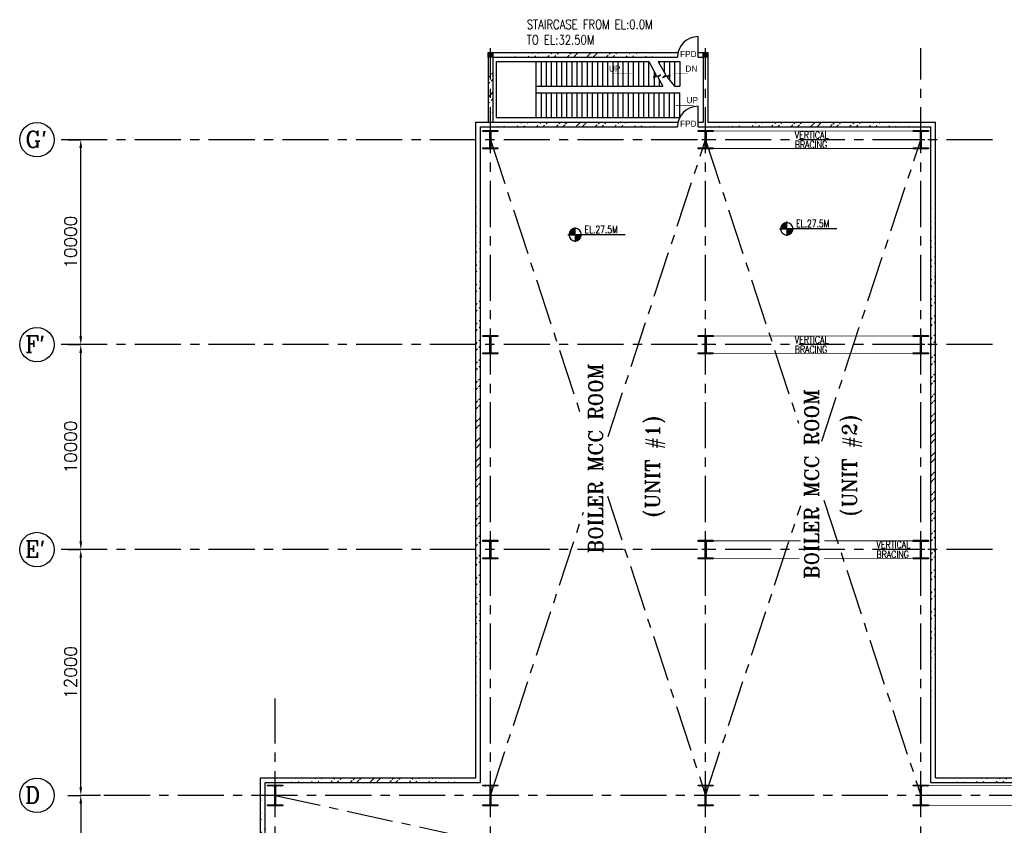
# Model space of a CAD drawing. Header units: inches. Extents: x 0 to 1544102, y -303681 to 23144100.
# Tile 3 of 256: x 54885 to 102926, y -253560 to -214241. Entities that reach past the tile are written whole.
import ezdxf

# ---------------------------------------------------------------- set-up
doc = ezdxf.new("R2010")
doc.units = ezdxf.units.IN
doc.header["$LTSCALE"] = 1800
doc.header["$MEASUREMENT"] = 0
doc.linetypes.add('CENTER', pattern=[2, 1.25, -0.25, 0.25, -0.25])
doc.linetypes.add('HIDDEN', pattern=[0.375, 0.25, -0.125])
doc.layers.get('0').update_dxf_attribs({"color": 253, "lineweight": 9})
for name, color, linetype in [('1', 7, 'Continuous'), ('BRACING', 1, 'HIDDEN'), ('CEN', 2, 'CENTER'), ('COL', 1, 'Continuous'), ('DIM', 4, 'Continuous'), ('GRID', 251, 'CENTER'), ('STAIR', 2, 'Continuous'), ('TEXT', 3, 'Continuous'), ('WALL', 6, 'Continuous')]:
    doc.layers.add(name, color=color, linetype=linetype)
doc.styles.add('HTX11', font='O8111901')
doc.styles.add('ROMANC', font='ROMANC.SHX')
doc.styles.add('ROMANS', font='romans.shx')
doc.styles.add('ROMANT', font='romant')
doc.dimstyles.new('K2', dxfattribs={"dimtxt": 600, "dimasz": 400, "dimexe": 200, "dimexo": 200, "dimgap": 200, "dimtad": 1, "dimdec": 0, "dimzin": 0, "dimdsep": 46, "dimtxsty": 'ROMANC', "dimcen": 0.09, "dimclrd": 256, "dimclrt": 4, "dimadec": 0, "dimazin": 0, "dimtfac": 1, "dimtdec": 0, "dimtofl": 0, "dimtmove": 1, "dimatfit": 3, "dimfxl": 0.18, "dimtolj": 1, "dimtzin": 0, "dimarcsym": 0})
pattern_1 = [(45, (-320647.8, -240291.9), (-477.2971, 477.2971), []), (45, (-320329.6, -240291.9), (-477.2971, 477.2971), [])]

# ---------------------------------------------------------------- blocks, each defined once
blk = doc.blocks.new('*D400')
at = {"layer": 'DIM', "color": 0, "lineweight": -2, "transparency": 16777216}
for p, q in [((57237, -240101), (57866, -240101)), ((58825, -252101), (57866, -252101))]:
    blk.add_line(p, q, dxfattribs=at)
at = {"layer": 'DIM', "lineweight": -2, "transparency": 16777216}
blk.add_line((57866, -251701), (57866, -240501), dxfattribs=at)
at = {"layer": 'DIM', "transparency": 16777216}
for points in [[(57800, -240501), (57933, -240501), (57866, -240101)], [(57800, -251701), (57933, -251701), (57866, -252101)]]:
    blk.add_solid(points, dxfattribs=at)
at = {"layer": 'DIM', "color": 4, "transparency": 16777216, "insert": (57366, -246101), "char_height": 600, "attachment_point": 5, "rotation": 90, "style": 'ROMANC'}
blk.add_mtext('\\A1;12000', dxfattribs=at)
blk = doc.blocks.new('*D401')
at = {"layer": 'DIM', "color": 0, "lineweight": -2, "transparency": 16777216}
for p, q in [((57237, -230101), (57866, -230101)), ((57237, -240101), (57866, -240101))]:
    blk.add_line(p, q, dxfattribs=at)
at = {"layer": 'DIM', "lineweight": -2, "transparency": 16777216}
blk.add_line((57866, -239701), (57866, -230501), dxfattribs=at)
at = {"layer": 'DIM', "transparency": 16777216}
for points in [[(57800, -230501), (57933, -230501), (57866, -230101)], [(57800, -239701), (57933, -239701), (57866, -240101)]]:
    blk.add_solid(points, dxfattribs=at)
at = {"layer": 'DIM', "color": 4, "transparency": 16777216, "insert": (57366, -235101), "char_height": 600, "attachment_point": 5, "rotation": 90, "style": 'ROMANC'}
blk.add_mtext('\\A1;10000', dxfattribs=at)
blk = doc.blocks.new('D-ROW COLUMN')
at = {"layer": 'COL'}
h = blk.add_hatch(dxfattribs=at)
h.set_pattern_fill('ANSI31', color=256, scale=200, angle=180, style=0)
h.set_pattern_definition([(225, (-560004.63, -115195.517), (17.6776695, -17.6776695), [])])
h.paths.add_polyline_path([(370, 500), (0, 500), (0, 460), (14, 460), (370, 460)])
h.paths.add_polyline_path([(0, 500), (-370, 500), (-370, 460), (0, 460)])
h.paths.add_polyline_path([(14, 460), (0, 460), (0, 0), (14, 0)])
h.paths.add_polyline_path([(0, 460), (-14, 460), (-14, 0), (0, 0)])
h.paths.add_polyline_path([(14, 0), (0, 0), (0, -460), (14, -460)])
h.paths.add_polyline_path([(0, 0), (-14, 0), (-14, -460), (0, -460)])
h.paths.add_polyline_path([(370, -460), (0, -460), (0, -500), (370, -500)])
h.paths.add_polyline_path([(0, -460), (-14, -460), (-370, -460), (-370, -500), (0, -500)])
at = {"layer": 'CEN'}
for p, q in [((0, 500), (0, -500)), ((192, 0), (-192, 0))]:
    blk.add_line(p, q, dxfattribs=at)
at = {"layer": 'COL'}
for points in [[(-370, 500), (370, 500), (370, 460), (-370, 460)], [(-14, 460), (14, 460), (14, -460), (-14, -460)], [(-370, -460), (370, -460), (370, -500), (-370, -500)]]:
    blk.add_lwpolyline(points, close=True, dxfattribs=at)
blk = doc.blocks.new('*D402')
at = {"layer": 'DIM', "color": 0, "lineweight": -2, "transparency": 16777216}
for p, q in [((57237, -220101), (57866, -220101)), ((57237, -230101), (57866, -230101))]:
    blk.add_line(p, q, dxfattribs=at)
at = {"layer": 'DIM', "lineweight": -2, "transparency": 16777216}
blk.add_line((57866, -229701), (57866, -220501), dxfattribs=at)
at = {"layer": 'DIM', "transparency": 16777216}
for points in [[(57800, -220501), (57933, -220501), (57866, -220101)], [(57800, -229701), (57933, -229701), (57866, -230101)]]:
    blk.add_solid(points, dxfattribs=at)
at = {"layer": 'DIM', "color": 4, "transparency": 16777216, "insert": (57366, -225101), "char_height": 600, "attachment_point": 5, "rotation": 90, "style": 'ROMANC'}
blk.add_mtext('\\A1;10000', dxfattribs=at)
blk = doc.blocks.new('F-ROW COLUMN')
at = {"layer": 'COL'}
h = blk.add_hatch(dxfattribs=at)
h.set_pattern_fill('ANSI31', color=256, scale=200, angle=180, style=0)
h.set_pattern_definition([(225, (-557328.912, -127499.994), (17.6776695, -17.6776695), [])])
h.paths.add_polyline_path([(370, 450), (0, 450), (0, 400), (22.5, 400), (370, 400)])
h.paths.add_polyline_path([(0, 450), (-370, 450), (-370, 400), (0, 400)])
h.paths.add_polyline_path([(0, 400), (-22.5, 400), (-22.5, 0), (0, 0)])
h.paths.add_polyline_path([(22.5, 400), (0, 400), (0, 0), (22.5, 0)])
h.paths.add_polyline_path([(0, 0), (-22.5, 0), (-22.5, -400), (0, -400)])
h.paths.add_polyline_path([(22.5, 0), (0, 0), (0, -400), (22.5, -400)])
h.paths.add_polyline_path([(0, -400), (-22.5, -400), (-370, -400), (-370, -450), (0, -450)])
h.paths.add_polyline_path([(370, -400), (0, -400), (0, -450), (370, -450)])
at = {"layer": 'CEN'}
for p, q in [((191.6, 0), (-191.6, 0)), ((0, -450), (0, 450))]:
    blk.add_line(p, q, dxfattribs=at)
at = {"layer": 'COL'}
for points in [[(-370, 450), (370, 450), (370, 400), (-370, 400)], [(-22.5, 400), (22.5, 400), (22.5, -400), (-22.5, -400)], [(-370, -400), (370, -400), (370, -450), (-370, -450)]]:
    blk.add_lwpolyline(points, close=True, dxfattribs=at)
blk = doc.blocks.new('*D403')
at = {"layer": 'DIM', "color": 0, "lineweight": -2, "transparency": 16777216}
for p, q in [((57237, -252101), (57866, -252101)), ((57237, -263101), (57866, -263101))]:
    blk.add_line(p, q, dxfattribs=at)
at = {"layer": 'DIM', "lineweight": -2, "transparency": 16777216}
blk.add_line((57866, -252501), (57866, -262701), dxfattribs=at)
at = {"layer": 'DIM', "transparency": 16777216}
for points in [[(57800, -252501), (57933, -252501), (57866, -252101)], [(57800, -262701), (57933, -262701), (57866, -263101)]]:
    blk.add_solid(points, dxfattribs=at)
at = {"layer": 'DIM', "color": 4, "transparency": 16777216, "insert": (57366, -257601), "char_height": 600, "attachment_point": 5, "rotation": 90, "style": 'ROMANC'}
blk.add_mtext('\\A1;11000', dxfattribs=at)

msp = doc.modelspace()

# ---------------------------------------------------------------- hatches: boundary and pattern name
h = msp.add_hatch()
h.set_pattern_fill('ANSI32', color=256, scale=1800, style=0)
h.set_pattern_definition(pattern_1)
edge = h.paths.add_edge_path()
edge.add_line((77967.36, -216066.25), (77967.36, -219236.25))
edge.add_line((77737.36, -216066.25), (77737.36, -219236.25))
h = msp.add_hatch()
h.set_pattern_fill('ANSI32', color=256, scale=1800, style=0)
h.set_pattern_definition(pattern_1)
edge = h.paths.add_edge_path()
edge.add_line((77967.36, -216066.25), (86982.36, -216066.25))
edge.add_line((77967.36, -215836.25), (87009.17, -215836.25))
h = msp.add_hatch()
h.set_pattern_fill('ANSI32', color=256, scale=1800, style=0)
h.set_pattern_definition(pattern_1)
edge = h.paths.add_edge_path()
edge.add_line((77137.36, -251236.25), (77137.36, -219236.25))
edge.add_line((77367.36, -251466.25), (77367.36, -219466.25))
h = msp.add_hatch()
h.set_pattern_fill('ANSI32', color=256, scale=1800, style=0)
h.set_pattern_definition(pattern_1)
edge = h.paths.add_edge_path()
edge.add_line((77137.36, -219236.25), (87009.17, -219236.25))
edge.add_line((77367.36, -219466.25), (86982.36, -219466.25))
h = msp.add_hatch()
h.set_pattern_fill('ANSI32', color=256, scale=1800, style=0)
h.set_pattern_definition(pattern_1)
edge = h.paths.add_edge_path()
edge.add_line((88467.36, -219236.25), (99567.36, -219236.25))
edge.add_line((87982.36, -219466.25), (99337.36, -219466.25))
h = msp.add_hatch()
h.set_pattern_fill('ANSI32', color=256, scale=1800, style=0)
h.set_pattern_definition(pattern_1)
edge = h.paths.add_edge_path()
edge.add_line((99337.36, -251466.25), (99337.36, -219466.25))
edge.add_line((99567.36, -251236.25), (99567.36, -219236.25))
h = msp.add_hatch()
h.set_pattern_fill('ANSI32', color=256, scale=1800, style=0)
h.set_pattern_definition(pattern_1)
edge = h.paths.add_edge_path()
edge.add_line((66637.36, -261711.25), (66637.36, -251236.25))
edge.add_line((66867.36, -261711.25), (66867.36, -251466.25))
h = msp.add_hatch()
h.set_pattern_fill('ANSI32', color=256, scale=1800, style=0)
h.set_pattern_definition(pattern_1)
edge = h.paths.add_edge_path()
edge.add_line((66637.36, -251236.25), (77137.36, -251236.25))
edge.add_line((66867.36, -251466.25), (77367.36, -251466.25))
h = msp.add_hatch()
h.set_pattern_fill('ANSI32', color=256, scale=1800, style=0)
h.set_pattern_definition(pattern_1)
edge = h.paths.add_edge_path()
edge.add_line((99567.36, -251236.25), (111567.36, -251236.25))
edge.add_line((99337.36, -251466.25), (111337.36, -251466.25))
at = {"layer": 'COL'}
h = msp.add_hatch(dxfattribs=at)
h.set_pattern_fill('ANSI31', color=1, scale=250, angle=180, style=0)
h.set_pattern_definition([(225, (74387.363, -221186.247), (22.09709, -22.09709), [])])
h.paths.add_polyline_path([(77967.36, -216066.25), (77967.36, -215836.25), (77737.36, -215836.25), (77737.36, -216066.25)])
h = msp.add_hatch(dxfattribs=at)
h.set_pattern_fill('ANSI31', color=1, scale=250, angle=180, style=0)
h.set_pattern_definition([(225, (84887.363, -221186.247), (22.09709, -22.09709), [])])
h.paths.add_polyline_path([(88467.36, -216066.25), (88467.36, -215836.25), (88237.36, -215836.25), (88237.36, -216066.25)])

# ---------------------------------------------------------------- linework, layer by layer
at = {"layer": '1'}
for centre in [(55725.83, -220101.25), (55725.83, -220101.25), (55725.83, -230101.25), (55725.83, -230101.25), (55725.83, -240101.25), (55725.83, -240101.25), (55725.83, -252101.25), (55725.83, -252101.25)]:
    msp.add_circle(centre, 840.34, dxfattribs=at)
at = {"layer": 'BRACING', "const_width": 40}
for points in [[(88722.36, -219676.25), (98482.36, -219676.25)], [(88722.36, -220526.25), (98482.36, -220526.25)], [(88722.36, -229676.25), (98482.36, -229676.25)], [(88722.36, -230526.25), (98482.36, -230526.25)], [(88722.36, -239676.25), (92989.36, -239676.25)], [(94138.88, -239676.25), (98482.36, -239676.25)], [(88722.36, -240526.25), (92917.51, -240526.25)], [(94129.9, -240526.25), (98482.36, -240526.25)], [(99222.36, -251621.25), (110482.36, -251621.25)], [(99222.36, -252581.25), (110482.36, -252581.25)]]:
    msp.add_lwpolyline(points, dxfattribs=at)
at = {"layer": 'CEN'}
for p, q in [((77852.36, -220101.25), (82324.85, -233731.68)), ((83600.75, -234582.36), (88352.36, -220101.25)), ((88352.36, -220101.25), (92889.12, -233927.55)), ((94026.08, -234809.91), (98852.36, -220101.25)), ((83559.18, -237493.44), (88352.36, -252101.25)), ((94122.24, -237685.62), (98852.36, -252101.25)), ((77852.36, -252101.25), (82389.5, -238273.78)), ((88352.36, -252101.25), (92996.25, -237948.44)), ((67352.36, -252101.25), (111337.36, -261711.25))]:
    msp.add_line(p, q, dxfattribs=at)
at = {"layer": 'COL'}
for points in [[(77737.36, -215836.25), (77967.36, -215836.25), (77967.36, -216066.25), (77737.36, -216066.25)], [(88237.36, -215836.25), (88467.36, -215836.25), (88467.36, -216066.25), (88237.36, -216066.25)]]:
    msp.add_lwpolyline(points, close=True, dxfattribs=at)
at = {"layer": 'GRID'}
for p, q in [((77852.36, -278361.16), (77852.36, -215624.93)), ((88352.36, -278361.16), (88352.36, -215624.93)), ((98852.36, -278361.16), (98852.36, -215624.93)), ((102352.36, -220101.25), (56566.18, -220101.25)), ((102352.36, -230101.25), (56566.18, -230101.25)), ((102352.36, -240101.25), (56566.18, -240101.25)), ((67352.36, -278361.16), (67352.36, -247376.9)), ((111644.86, -252101.25), (58642.9, -252101.25))]:
    msp.add_line(p, q, dxfattribs=at)
at = {"layer": 'STAIR', "linetype": 'Continuous'}
for p, q in [((78137.36, -216283.75), (85587.36, -216283.75)), ((78137.36, -216283.75), (78137.36, -219018.75)), ((80087.36, -217483.75), (80087.36, -216283.75)), ((80087.36, -217483.75), (80087.36, -216283.75)), ((80337.36, -217483.75), (80337.36, -216283.75)), ((80587.36, -217483.75), (80587.36, -216283.75)), ((80837.36, -217483.75), (80837.36, -216283.75)), ((81087.36, -217483.75), (81087.36, -216283.75)), ((81337.36, -217483.75), (81337.36, -216283.75)), ((81587.36, -217483.75), (81587.36, -216283.75)), ((81837.36, -217483.75), (81837.36, -216283.75)), ((82087.36, -217483.75), (82087.36, -216283.75)), ((82337.36, -217483.75), (82337.36, -216283.75)), ((82587.36, -217483.75), (82587.36, -216283.75)), ((82837.36, -217483.75), (82837.36, -216283.75)), ((83087.36, -217483.75), (83087.36, -216283.75)), ((83337.36, -217483.75), (83337.36, -216283.75)), ((83587.36, -217483.75), (83587.36, -216283.75)), ((83837.36, -217483.75), (83837.36, -216283.75)), ((84087.36, -217483.75), (84087.36, -216283.75)), ((84337.36, -217483.75), (84337.36, -216283.75)), ((84587.36, -217483.75), (84587.36, -216283.75)), ((84837.36, -217483.75), (84837.36, -216283.75)), ((85087.36, -217483.75), (85087.36, -216283.75)), ((85337.36, -217483.75), (85337.36, -216283.75)), ((85587.36, -217483.75), (85587.36, -216283.75)), ((86039.44, -216283.75), (87087.36, -216283.75)), ((86087.36, -216283.75), (86087.36, -216370.43)), ((86337.36, -216283.75), (86337.36, -216822.67)), ((86587.36, -216283.75), (86587.36, -217174.81)), ((86837.36, -216283.75), (86837.36, -217483.75)), ((87087.36, -216283.75), (87087.36, -217483.75)), ((85837.36, -216752.19), (85837.36, -217483.75)), ((80087.36, -217818.75), (80087.36, -217483.75)), ((80087.36, -217483.75), (86261.52, -217483.75)), ((86087.36, -217169.94), (86087.36, -217483.75)), ((86837.36, -217483.75), (87087.36, -217483.75)), ((80087.36, -219018.75), (80087.36, -217818.75)), ((80087.36, -217818.75), (87087.36, -217818.75)), ((80087.36, -219018.75), (80087.36, -217818.75)), ((80337.36, -219018.75), (80337.36, -217818.75)), ((80587.36, -219018.75), (80587.36, -217818.75)), ((80837.36, -219018.75), (80837.36, -217818.75)), ((81087.36, -219018.75), (81087.36, -217818.75)), ((81337.36, -219018.75), (81337.36, -217818.75)), ((81587.36, -219018.75), (81587.36, -217818.75)), ((81837.36, -219018.75), (81837.36, -217818.75)), ((82087.36, -219018.75), (82087.36, -217818.75)), ((82337.36, -219018.75), (82337.36, -217818.75)), ((82587.36, -219018.75), (82587.36, -217818.75)), ((82837.36, -219018.75), (82837.36, -217818.75)), ((83087.36, -219018.75), (83087.36, -217818.75)), ((83337.36, -219018.75), (83337.36, -217818.75)), ((83587.36, -219018.75), (83587.36, -217818.75)), ((83837.36, -219018.75), (83837.36, -217818.75)), ((84087.36, -219018.75), (84087.36, -217818.75)), ((84337.36, -219018.75), (84337.36, -217818.75)), ((84587.36, -219018.75), (84587.36, -217818.75)), ((84837.36, -219018.75), (84837.36, -217818.75)), ((85087.36, -219018.75), (85087.36, -217818.75)), ((85337.36, -219018.75), (85337.36, -217818.75)), ((85587.36, -219018.75), (85587.36, -217818.75)), ((85837.36, -219018.75), (85837.36, -217818.75)), ((86087.36, -219018.75), (86087.36, -217818.75)), ((86337.36, -219018.75), (86337.36, -217818.75)), ((86587.36, -219018.75), (86587.36, -217818.75)), ((86837.36, -219018.75), (86837.36, -217818.75)), ((87087.36, -219018.75), (87087.36, -217818.75)), ((78137.36, -219018.75), (87087.36, -219018.75))]:
    msp.add_line(p, q, dxfattribs=at)
at = {"layer": 'STAIR', "linetype": 'Continuous', "flags": 128}
for points in [[(85587.36, -216283.75), (85943.74, -216951.52), (85803.48, -217062.21), (86159.5, -216936.5), (86019.24, -217047.19), (86261.52, -217483.75)], [(86039.44, -216283.75), (86408.59, -216951.52), (86268.33, -217062.21), (86624.35, -216936.5), (86484.09, -217047.19), (86837.36, -217483.75)]]:
    msp.add_lwpolyline(points, dxfattribs=at)
for points in [[(84735.38, -216883.75, 0, 150, 0), (84380.69, -216883.75, 25, 25, 0), (83822.05, -216883.75, 25, 25, 0)], [(86757.72, -216883.75, 0, 150, 0), (87112.41, -216883.75, 25, 25, 0), (87509.29, -216883.75, 25, 25, 0)], [(86863.77, -218418.75, 0, 150, 0), (87218.46, -218418.75, 25, 25, 0), (87777.1, -218418.75, 25, 25, 0)]]:
    msp.add_lwpolyline(points, format="xyseb", dxfattribs=at)
at = {"layer": 'TEXT', "flags": 128}
for points in [[(92311.82, -224147.14, 0.414246), (92011.82, -224447.14)], [(92611.82, -224447.14, 0.414258), (92311.82, -224147.14)], [(81989.66, -224433.69, 0.414246), (81689.66, -224733.69)], [(81689.66, -224733.69, 0.414221), (81989.66, -225033.69)], [(82289.66, -224733.69, 0.414258), (81989.66, -224433.69)], [(81989.66, -225033.69, 0.414246), (82289.66, -224733.69)], [(92011.82, -224447.14, 0.414221), (92311.82, -224747.14)], [(92311.82, -224747.14, 0.414246), (92611.82, -224447.14)]]:
    msp.add_lwpolyline(points, format="xyb", dxfattribs=at)
for points in [[(92038.22, -224324.14), (92311.82, -224324.14)], [(92053.7, -224294.14), (92311.82, -224294.14)], [(92074.1, -224264.14), (92311.82, -224264.14)], [(92100.5, -224234.14), (92311.82, -224234.14)], [(92135.78, -224204.14), (92311.82, -224204.14)], [(92187.26, -224174.14), (92311.82, -224174.14)], [(92311.82, -224447.14), (92311.82, -224094.82)], [(81635.78, -224733.69), (81989.66, -224733.69)], [(81689.66, -224730.69), (81989.66, -224730.69)], [(81691.46, -224700.69), (81989.66, -224700.69)], [(81696.38, -224670.69), (81989.66, -224670.69)], [(81704.42, -224640.69), (81989.66, -224640.69)], [(81716.06, -224610.69), (81989.66, -224610.69)], [(81731.54, -224580.69), (81989.66, -224580.69)], [(81751.94, -224550.69), (81989.66, -224550.69)], [(81778.34, -224520.69), (81989.66, -224520.69)], [(81813.62, -224490.69), (81989.66, -224490.69)], [(81865.1, -224460.69), (81989.66, -224460.69)], [(81989.66, -224733.69), (81989.66, -224381.37)], [(84435.07, -224733.69), (81989.66, -224733.69)], [(81989.66, -224733.69), (81989.66, -225082.05)], [(82289.66, -224736.57), (81989.66, -224736.57)], [(82287.86, -224766.57), (81989.66, -224766.57)], [(82283.06, -224796.57), (81989.66, -224796.57)], [(82274.9, -224826.57), (81989.66, -224826.57)], [(91957.94, -224447.14), (92311.82, -224447.14)], [(92011.82, -224444.14), (92311.82, -224444.14)], [(92013.62, -224414.14), (92311.82, -224414.14)], [(92018.54, -224384.14), (92311.82, -224384.14)], [(92026.58, -224354.14), (92311.82, -224354.14)], [(94757.24, -224447.14), (92311.82, -224447.14)], [(92311.82, -224447.14), (92311.82, -224795.5)], [(92611.82, -224450.02), (92311.82, -224450.02)], [(92610.02, -224480.02), (92311.82, -224480.02)], [(92605.22, -224510.02), (92311.82, -224510.02)], [(92597.06, -224540.02), (92311.82, -224540.02)], [(92585.54, -224570.02), (92311.82, -224570.02)], [(92569.94, -224600.02), (92311.82, -224600.02)], [(92549.66, -224630.02), (92311.82, -224630.02)], [(92523.14, -224660.02), (92311.82, -224660.02)], [(92487.86, -224690.02), (92311.82, -224690.02)], [(92436.38, -224720.02), (92311.82, -224720.02)], [(82263.38, -224856.57), (81989.66, -224856.57)], [(82247.78, -224886.57), (81989.66, -224886.57)], [(82227.5, -224916.57), (81989.66, -224916.57)], [(82200.98, -224946.57), (81989.66, -224946.57)], [(82165.7, -224976.57), (81989.66, -224976.57)], [(82114.22, -225006.57), (81989.66, -225006.57)]]:
    msp.add_lwpolyline(points, dxfattribs=at)
at = {"layer": 'WALL'}
for p, q in [((87982.36, -216066.25), (87982.36, -215066.25)), ((77737.36, -216066.25), (77737.36, -219236.25)), ((77967.36, -215836.25), (87009.17, -215836.25)), ((77967.36, -216066.25), (86982.36, -216066.25)), ((77967.36, -216066.25), (77967.36, -219236.25)), ((87982.36, -215836.25), (88237.36, -215836.25)), ((87982.36, -216066.25), (88237.36, -216066.25)), ((88237.36, -216066.25), (88237.36, -219236.25)), ((88467.36, -216066.25), (88467.36, -219236.25)), ((87982.36, -219466.25), (87982.36, -218466.25)), ((77137.36, -251236.25), (77137.36, -219236.25)), ((77137.36, -219236.25), (87009.17, -219236.25)), ((77367.36, -251466.25), (77367.36, -219466.25)), ((77367.36, -219466.25), (86982.36, -219466.25)), ((87982.36, -219236.25), (88237.36, -219236.25)), ((87982.36, -219466.25), (99337.36, -219466.25)), ((88467.36, -219236.25), (99567.36, -219236.25)), ((99337.36, -251466.25), (99337.36, -219466.25)), ((99567.36, -251236.25), (99567.36, -219236.25)), ((66637.36, -261711.25), (66637.36, -251236.25)), ((66637.36, -251236.25), (77137.36, -251236.25)), ((99567.36, -251236.25), (111567.36, -251236.25)), ((66867.36, -261711.25), (66867.36, -251466.25)), ((66867.36, -251466.25), (77367.36, -251466.25)), ((99337.36, -251466.25), (111337.36, -251466.25))]:
    msp.add_line(p, q, dxfattribs=at)
for centre in [(87982.36, -216066.25), (87982.36, -219466.25)]:
    msp.add_arc(centre, 1000, 90, 180, dxfattribs=at)

# ---------------------------------------------------------------- block references
for name, p in [('F-ROW COLUMN', (77852.36, -220101.25)), ('F-ROW COLUMN', (88352.36, -220101.25)), ('F-ROW COLUMN', (98852.36, -220101.25)), ('F-ROW COLUMN', (77852.36, -230101.25)), ('F-ROW COLUMN', (88352.36, -230101.25)), ('F-ROW COLUMN', (98852.36, -230101.25)), ('F-ROW COLUMN', (77852.36, -240101.25)), ('F-ROW COLUMN', (88352.36, -240101.25)), ('F-ROW COLUMN', (98852.36, -240101.25)), ('D-ROW COLUMN', (67352.36, -252101.25)), ('D-ROW COLUMN', (77852.36, -252101.25)), ('D-ROW COLUMN', (88352.36, -252101.25)), ('D-ROW COLUMN', (98852.36, -252101.25))]:
    msp.add_blockref(name, p)

# ---------------------------------------------------------------- texts
at = {"layer": 'TEXT', "linetype": 'Continuous', "style": 'HTX11'}
for s, p in [('FPD', (87109.41, -216069.3)), ('UP', (83637.12, -216783.75)), ('DN', (87368.06, -216783.75)), ('UP', (87425.06, -218318.75)), ('FPD', (87109.41, -219467.96))]:
    msp.add_text(s, height=300, dxfattribs=at).set_placement(p)
at = {"layer": 'TEXT', "style": 'ROMANC'}
for s, p in [("G'", (55156.22, -220477.31)), ("F'", (55156.22, -230477.31)), ("E'", (55142.47, -240477.31)), ('D', (55142.47, -252477.31))]:
    msp.add_text(s, height=800, dxfattribs=at).set_placement(p)
at = {"layer": 'TEXT', "style": 'ROMANS', "width": 0.75}
for p in [(82446.5, -224662.12), (92768.66, -224375.57)]:
    msp.add_text('EL.27.5M', height=360, dxfattribs=at).set_placement(p)
at = {"layer": 'TEXT', "color": 3, "style": 'ROMANT'}
for s, p in [('BOILER MCC ROOM', (83335.51, -240283.18)), ('BOILER MCC ROOM', (93878.66, -241535.79)), ('(UNIT #2)', (95738.56, -238471.39)), ('(UNIT #1)', (86126.72, -238522.84))]:
    msp.add_text(s, height=700, rotation=90, dxfattribs=at).set_placement(p)
at = {"layer": 'TEXT', "insert": (79628.11, -214249.41), "char_height": 450, "attachment_point": 1, "style": 'ROMANS'}
msp.add_mtext_dynamic_manual_height_columns('{\\W0.8;STAIRCASE FROM EL:0.0M TO EL:32.50M}', width=6932.3139, gutter_width=1, heights=[0], dxfattribs=at)
at = {"layer": 'TEXT', "char_height": 350, "width": 1838.5567, "attachment_point": 1, "line_spacing_factor": 0.805714, "style": 'ROMANS'}
for insert in [(92701.89, -219691.25), (92701.89, -229691.25), (96687.53, -239691.25)]:
    msp.add_mtext('{\\W0.8;VERTICAL BRACING}', dxfattribs=dict(at, insert=insert))

# ---------------------------------------------------------------- dimensions: what is measured, and where the dimension line sits
at = {"layer": 'DIM'}
for base, p1, p2, angle, picture, middle in [((57866.18, -220101.25), (57236.54, -230101.25), (57236.54, -220101.25), 90, '*D402', (57366.18, -225101.25)), ((57866.18, -230101.25), (57236.54, -240101.25), (57236.54, -230101.25), 90, '*D401', (57366.18, -235101.25)), ((57866.18, -240101.25), (58825.22, -252101.25), (57236.54, -240101.25), 90, '*D400', (57366.18, -246101.25)), ((57866.18, -263101.25), (57236.54, -252101.25), (57236.54, -263101.25), 270, '*D403', (57366.18, -257601.25))]:
    dim = msp.add_linear_dim(base=base, p1=p1, p2=p2, angle=angle, dimstyle='K2', override={"dimexe": 0, "dimexo": 0}, dxfattribs=at)
    dim.commit()
    dim.dimension.update_dxf_attribs({"geometry": picture, "text_midpoint": middle})

doc.saveas('drawing.dxf')
